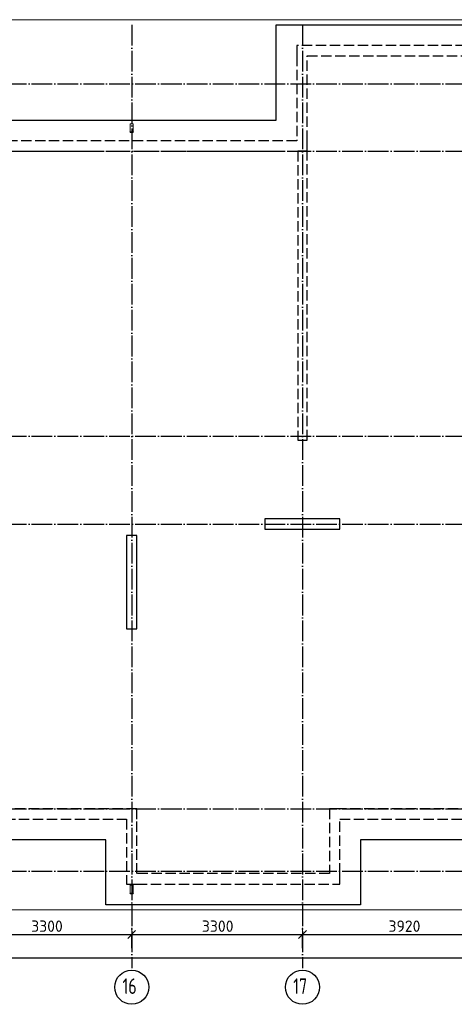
# Model space of a CAD drawing. Header units: millimetres. Extents: x 13527 to 139154, y -122592 to 61893.
# Tile 3 of 130: x 97473 to 105875, y -122573 to -103560. Entities that reach past the tile are written whole.
import ezdxf

# ---------------------------------------------------------------- set-up
doc = ezdxf.new("R2010")
doc.units = ezdxf.units.MM
doc.header["$PDMODE"] = 65
for name, pattern in [('______11', [500, 400, -50, 0, -50]), ('______2', [270, 200, -70]), ('______5', [1100, 800, -100, 100, -100])]:
    doc.linetypes.add(name, pattern=pattern)
for name, color, linetype, lineweight in [('Standard', 7, 'Continuous', 25), ('Колонна (1)', 7, 'Continuous', 35), ('Колонна (2)', 7, 'Continuous', 35), ('Размерная линия_ общее', 7, 'Continuous', 13), ('Стальная конструкция_ общее', 7, 'Continuous', 25), ('Стена_ общее', 7, 'Continuous', 35), ('Фундамент_ общее', 7, 'Continuous', 35)]:
    doc.layers.add(name, color=color, linetype=linetype, lineweight=lineweight)
doc.layers.add('Осевая линия_ общее', color=7, linetype='______5', lineweight=13, true_color=0xa0a0a0)
doc.styles.add('ISOCPEUR', font='isocpeur.ttf')
doc.dimstyles.new('DIMSTYLE_16', dxfattribs={"dimtxt": 220, "dimasz": 250, "dimexe": 0, "dimexo": 0, "dimgap": 110, "dimtad": 2, "dimdec": 0, "dimrnd": 1, "dimzin": 12, "dimdsep": 46, "dimtxsty": 'ISOCPEUR', "dimblk1": 'ALL_ML_STRICH', "dimblk2": 'ALL_ML_STRICH', "dimsah": 1, "dimcen": 0, "dimclrd": 7, "dimclre": 256, "dimclrt": 7, "dimadec": 0, "dimazin": 0, "dimtfac": 1, "dimtdec": 0, "dimtix": 1, "dimtmove": 2, "dimatfit": 3, "dimfxl": 0, "dimtzin": 0, "dimlwd": 0, "dimlwe": -3, "dimarcsym": 0})
doc.dimstyles.new('DIMSTYLE_5', dxfattribs={"dimtxt": 220, "dimasz": 250, "dimexe": 0, "dimexo": 0, "dimgap": 110, "dimtad": 2, "dimdec": 0, "dimrnd": 5, "dimzin": 12, "dimdsep": 46, "dimtxsty": 'ISOCPEUR', "dimblk1": 'ALL_ML_STRICH', "dimblk2": 'ALL_ML_STRICH', "dimsah": 1, "dimcen": 0, "dimclrd": 7, "dimclre": 256, "dimclrt": 7, "dimadec": 0, "dimazin": 0, "dimtfac": 1, "dimtdec": 0, "dimtix": 1, "dimtmove": 2, "dimatfit": 3, "dimfxl": 0, "dimtzin": 0, "dimlwd": 0, "dimlwe": -3, "dimarcsym": 0})

# ---------------------------------------------------------------- blocks, each defined once
blk = doc.blocks.new('СЛОЖНЫЙ_ОБЪЕКТ_5')
at = {"layer": 'Колонна (1)', "color": 9, "lineweight": -3, "true_color": 0xc7c7c7, "transparency": 33554687}
for p, q in [((99540, -113520), (99540, -115320)), ((99740, -113520), (99540, -113520)), ((99740, -115320), (99740, -113520)), ((99540, -115320), (99740, -115320))]:
    blk.add_line(p, q, dxfattribs=at)
at = {"layer": 'Колонна (2)', "color": 9, "lineweight": -3, "true_color": 0xc7c7c7, "transparency": 33554687}
for p, q in [((102215, -113200), (102215, -113400)), ((103665, -113200), (102215, -113200)), ((103665, -113400), (103665, -113200)), ((102215, -113400), (103665, -113400))]:
    blk.add_line(p, q, dxfattribs=at)
at = {"layer": 'Стена_ общее', "color": 9, "linetype": '______2', "lineweight": -3, "true_color": 0xc7c7c7, "transparency": 33554687}
for p, q in [((102830, -104060), (102830, -104260)), ((110690, -104060), (102830, -104060)), ((102830, -104260), (102830, -105900)), ((103030, -104260), (110690, -104260)), ((103030, -105900), (103030, -104260)), ((102830, -105900), (89850, -105900)), ((103030, -106100), (103030, -105900)), ((96440, -106100), (102850, -106100)), ((102850, -106100), (102850, -111680)), ((103030, -106100), (102850, -106100)), ((103030, -111680), (103030, -106100)), ((102850, -111680), (103030, -111680)), ((99740, -118800), (96440, -118800)), ((99740, -119000), (99740, -118800)), ((103460, -118800), (103460, -120050)), ((103660, -118800), (103460, -118800)), ((106760, -118800), (103660, -118800)), ((93140, -119000), (99540, -119000)), ((99540, -119000), (99540, -120250)), ((99740, -120050), (99740, -119000)), ((103660, -120050), (103660, -119000)), ((103660, -119000), (110060, -119000)), ((103460, -120050), (99740, -120050)), ((103660, -120250), (103660, -120050)), ((99540, -120250), (99740, -120250)), ((99740, -120250), (103660, -120250))]:
    blk.add_line(p, q, dxfattribs=at)
blk = doc.blocks.new('ALL_ML_STRICH')
at = {"color": 0, "linetype": 'ByBlock', "lineweight": -2}
for p, q in [((-1, 0), (0.5, 0)), ((-0.3, -0.3), (0.3, 0.3)), ((0, -0.5), (0, 0.5))]:
    blk.add_line(p, q, dxfattribs=at)
blk = doc.blocks.new('*D634')
at = {"layer": 'DEFPOINTS', "color": 7, "linetype": 'Continuous', "lineweight": 13, "transparency": 33554687}
for p in [(75300, -121676), (75300, -121789), (117380, -121878)]:
    blk.add_point(p, dxfattribs=at)
at = {"layer": 'Размерная линия_ общее', "color": 253, "linetype": 'Continuous', "lineweight": -2, "true_color": 0xa0a0a0, "transparency": 33554687}
for p, q in [((75300, -121689), (75300, -121676)), ((117380, -121778), (117380, -121676))]:
    blk.add_line(p, q, dxfattribs=at)
at = {"layer": 'Размерная линия_ общее', "color": 7, "linetype": 'Continuous', "lineweight": -2, "transparency": 33554687}
blk.add_line((75300, -121676), (117380, -121676), dxfattribs=at)
at = {"layer": 'Размерная линия_ общее', "color": 7, "linetype": 'Continuous', "lineweight": 13, "transparency": 33554687, "xscale": 250, "yscale": 250, "zscale": 250, "rotation": 180}
blk.add_blockref('ALL_ML_STRICH', (75300, -121676), dxfattribs=at)
at = {"layer": 'Размерная линия_ общее', "color": 7, "linetype": 'Continuous', "lineweight": 13, "transparency": 33554687, "xscale": 250, "yscale": 250, "zscale": 250}
blk.add_blockref('ALL_ML_STRICH', (117380, -121676), dxfattribs=at)
at = {"layer": 'Размерная линия_ общее', "color": 7, "linetype": 'Continuous', "lineweight": 13, "transparency": 33554687, "insert": (96340, -121516), "char_height": 220, "width": 1100, "attachment_point": 5, "style": 'ISOCPEUR'}
blk.add_mtext('\\A1;{42080}', dxfattribs=at)
blk = doc.blocks.new('*D641')
at = {"layer": 'DEFPOINTS', "color": 7, "linetype": 'Continuous', "lineweight": 13, "transparency": 33554687}
for p in [(96340, -121224), (96340, -121508), (99640, -121508)]:
    blk.add_point(p, dxfattribs=at)
at = {"layer": 'Размерная линия_ общее', "color": 253, "linetype": 'Continuous', "lineweight": -2, "true_color": 0xa0a0a0, "transparency": 33554687}
for p, q in [((96340, -121488), (96340, -121224)), ((99640, -121488), (99640, -121224))]:
    blk.add_line(p, q, dxfattribs=at)
at = {"layer": 'Размерная линия_ общее', "color": 7, "linetype": 'Continuous', "lineweight": -2, "transparency": 33554687}
blk.add_line((96340, -121224), (99640, -121224), dxfattribs=at)
at = {"layer": 'Размерная линия_ общее', "color": 7, "linetype": 'Continuous', "lineweight": 13, "transparency": 33554687, "xscale": 250, "yscale": 250, "zscale": 250, "rotation": 180}
blk.add_blockref('ALL_ML_STRICH', (96340, -121224), dxfattribs=at)
at = {"layer": 'Размерная линия_ общее', "color": 7, "linetype": 'Continuous', "lineweight": 13, "transparency": 33554687, "xscale": 250, "yscale": 250, "zscale": 250}
blk.add_blockref('ALL_ML_STRICH', (99640, -121224), dxfattribs=at)
at = {"layer": 'Размерная линия_ общее', "color": 7, "linetype": 'Continuous', "lineweight": 13, "transparency": 33554687, "insert": (98001, -121064), "char_height": 220, "width": 880, "attachment_point": 5, "style": 'ISOCPEUR'}
blk.add_mtext('\\A1;{3300}', dxfattribs=at)
blk = doc.blocks.new('*D642')
at = {"layer": 'DEFPOINTS', "color": 7, "linetype": 'Continuous', "lineweight": 13, "transparency": 33554687}
for p in [(99640, -121224), (99640, -121508), (102940, -121508)]:
    blk.add_point(p, dxfattribs=at)
at = {"layer": 'Размерная линия_ общее', "color": 253, "linetype": 'Continuous', "lineweight": -2, "true_color": 0xa0a0a0, "transparency": 33554687}
for p, q in [((99640, -121488), (99640, -121224)), ((102940, -121488), (102940, -121224))]:
    blk.add_line(p, q, dxfattribs=at)
at = {"layer": 'Размерная линия_ общее', "color": 7, "linetype": 'Continuous', "lineweight": -2, "transparency": 33554687}
blk.add_line((99640, -121224), (102940, -121224), dxfattribs=at)
at = {"layer": 'Размерная линия_ общее', "color": 7, "linetype": 'Continuous', "lineweight": 13, "transparency": 33554687, "xscale": 250, "yscale": 250, "zscale": 250, "rotation": 180}
blk.add_blockref('ALL_ML_STRICH', (99640, -121224), dxfattribs=at)
at = {"layer": 'Размерная линия_ общее', "color": 7, "linetype": 'Continuous', "lineweight": 13, "transparency": 33554687, "xscale": 250, "yscale": 250, "zscale": 250}
blk.add_blockref('ALL_ML_STRICH', (102940, -121224), dxfattribs=at)
at = {"layer": 'Размерная линия_ общее', "color": 7, "linetype": 'Continuous', "lineweight": 13, "transparency": 33554687, "insert": (101301, -121064), "char_height": 220, "width": 880, "attachment_point": 5, "style": 'ISOCPEUR'}
blk.add_mtext('\\A1;{3300}', dxfattribs=at)
blk = doc.blocks.new('*D643')
at = {"layer": 'DEFPOINTS', "color": 7, "linetype": 'Continuous', "lineweight": 13, "transparency": 33554687}
for p in [(102940, -121224), (102940, -121508), (106860, -121508)]:
    blk.add_point(p, dxfattribs=at)
at = {"layer": 'Размерная линия_ общее', "color": 253, "linetype": 'Continuous', "lineweight": -2, "true_color": 0xa0a0a0, "transparency": 33554687}
for p, q in [((102940, -121488), (102940, -121224)), ((106860, -121488), (106860, -121224))]:
    blk.add_line(p, q, dxfattribs=at)
at = {"layer": 'Размерная линия_ общее', "color": 7, "linetype": 'Continuous', "lineweight": -2, "transparency": 33554687}
blk.add_line((102940, -121224), (106860, -121224), dxfattribs=at)
at = {"layer": 'Размерная линия_ общее', "color": 7, "linetype": 'Continuous', "lineweight": 13, "transparency": 33554687, "xscale": 250, "yscale": 250, "zscale": 250, "rotation": 180}
blk.add_blockref('ALL_ML_STRICH', (102940, -121224), dxfattribs=at)
at = {"layer": 'Размерная линия_ общее', "color": 7, "linetype": 'Continuous', "lineweight": 13, "transparency": 33554687, "xscale": 250, "yscale": 250, "zscale": 250}
blk.add_blockref('ALL_ML_STRICH', (106860, -121224), dxfattribs=at)
at = {"layer": 'Размерная линия_ общее', "color": 7, "linetype": 'Continuous', "lineweight": 13, "transparency": 33554687, "insert": (104911, -121064), "char_height": 220, "width": 880, "attachment_point": 5, "style": 'ISOCPEUR'}
blk.add_mtext('\\A1;{3920}', dxfattribs=at)

msp = doc.modelspace()

# ---------------------------------------------------------------- linework, layer by layer
at = {"layer": 'Standard', "color": 7, "linetype": 'Continuous', "lineweight": 13, "transparency": 33554687}
msp.add_lwpolyline([(75100, -120750), (117980, -120750), (117980, -103560), (75100, -103560), (75100, -120750)], dxfattribs=at)
at = {"layer": 'Осевая линия_ общее', "color": 253, "linetype": '______11', "lineweight": -3, "true_color": 0xa0a0a0, "transparency": 33554687}
for p, q in [((99640, -103660), (99640, -121877.9)), ((102940, -103660), (102940, -121877.9)), ((75200, -104800), (119325.4, -104800)), ((75200, -106100), (119325.4, -106100)), ((75200, -111600), (119325.4, -111600)), ((75200, -113300), (119325.4, -113300)), ((75200, -118800), (119325.4, -118800)), ((75200, -120000), (119325.4, -120000))]:
    msp.add_line(p, q, dxfattribs=at)
at = {"layer": 'Осевая линия_ общее', "color": 7, "linetype": 'Continuous', "lineweight": -3, "transparency": 33554687}
for centre in [(99640.4, -122242.4), (102940.4, -122242.4)]:
    msp.add_circle(centre, 330.4, dxfattribs=at)
at = {"layer": 'Стальная конструкция_ общее', "color": 253, "linetype": '______2', "lineweight": 18, "true_color": 0xababab, "transparency": 33554687}
for p, q in [((99610, -105726.9), (99610, -105570)), ((99610, -105570), (99670, -105570)), ((99610, -105726.9), (99610, -105570)), ((99610, -105570), (99670, -105570)), ((99670, -105570), (99670, -105726.9)), ((99670, -105570), (99670, -105726.9)), ((99610, -120426.9), (99610, -120270)), ((99610, -120270), (99670, -120270)), ((99610, -120426.9), (99610, -120270)), ((99610, -120270), (99670, -120270)), ((99670, -120270), (99670, -120426.9)), ((99670, -120270), (99670, -120426.9))]:
    msp.add_line(p, q, dxfattribs=at)
at = {"layer": 'Стальная конструкция_ общее', "color": 7, "linetype": 'Continuous', "lineweight": 25, "transparency": 33554687}
for p, q in [((99610, -105730), (99610, -105726.9)), ((99610, -105726.9), (99670, -105726.9)), ((99610, -105730), (99610, -105726.9)), ((99610, -105726.9), (99670, -105726.9)), ((99610, -105730), (99670, -105730)), ((99610, -105730), (99670, -105730)), ((99670, -105726.9), (99670, -105730)), ((99670, -105726.9), (99670, -105730)), ((99610, -120430), (99610, -120426.9)), ((99610, -120426.9), (99670, -120426.9)), ((99610, -120430), (99610, -120426.9)), ((99610, -120426.9), (99670, -120426.9)), ((99610, -120430), (99670, -120430)), ((99610, -120430), (99670, -120430)), ((99670, -120426.9), (99670, -120430)), ((99670, -120426.9), (99670, -120430))]:
    msp.add_line(p, q, dxfattribs=at)
at = {"layer": 'Фундамент_ общее', "color": 7, "lineweight": 25, "transparency": 33554687}
for p, q in [((102430, -105500), (102430, -103660)), ((102430, -103660), (111290, -103660)), ((90250, -105500), (102430, -105500)), ((99140, -119400), (93540, -119400)), ((99140, -120650), (99140, -119400)), ((104060, -119400), (104060, -120650)), ((109660, -119400), (104060, -119400)), ((104060, -120650), (99140, -120650))]:
    msp.add_line(p, q, dxfattribs=at)
at = {"layer": 'Фундамент_ общее', "color": 7, "linetype": 'Continuous', "lineweight": 25, "transparency": 33554687}
for p, q in [((102430, -105500), (102430, -103660)), ((102430, -103660), (111290, -103660)), ((90250, -105500), (102430, -105500)), ((99140, -119400), (93540, -119400)), ((99140, -120650), (99140, -119400)), ((104060, -119400), (104060, -120650)), ((109660, -119400), (104060, -119400)), ((104060, -120650), (99140, -120650))]:
    msp.add_line(p, q, dxfattribs=at)

# ---------------------------------------------------------------- block references
at = {"layer": 'Стена_ общее', "color": 9, "linetype": '______2', "lineweight": -3, "true_color": 0xc7c7c7, "transparency": 33554687}
msp.add_blockref('СЛОЖНЫЙ_ОБЪЕКТ_5', (0, 0), dxfattribs=at)

# ---------------------------------------------------------------- texts
at = {"layer": 'Осевая линия_ общее', "color": 7, "linetype": 'Continuous', "lineweight": -3, "transparency": 33554687, "char_height": 300, "width": 472.281, "attachment_point": 7, "style": 'ISOCPEUR'}
for s, insert in [('\\W0.75;16', (99460.4, -122372.9)), ('\\W0.75;17', (102760.4, -122372.9))]:
    msp.add_mtext(s, dxfattribs=dict(at, insert=insert))

# ---------------------------------------------------------------- dimensions: what is measured, and where the dimension line sits
at = {"layer": 'Размерная линия_ общее', "color": 7, "linetype": 'Continuous', "lineweight": 13, "transparency": 33554687}
for base, p1, p2, dimstyle, picture, middle in [((99640, -121224.3), (96340, -121487.9), (99640, -121487.9), 'DIMSTYLE_5', '*D641', (98001, -121064.3)), ((102940, -121224.3), (99640, -121487.9), (102940, -121487.9), 'DIMSTYLE_5', '*D642', (101301, -121064.3)), ((106860, -121224.3), (102940, -121487.9), (106860, -121487.9), 'DIMSTYLE_5', '*D643', (104911, -121064.3)), ((117380, -121675.8), (75300, -121688.9), (117380, -121777.9), 'DIMSTYLE_16', '*D634', (96340, -121515.8))]:
    dim = msp.add_linear_dim(base=base, p1=p1, p2=p2, dimstyle=dimstyle, override={"dimpost": '<>', "dimclrd": 7, "dimclre": 253, "dimclrt": 7, "dimlwd": 0, "dimlwe": 65533}, dxfattribs=at)
    dim.commit()
    dim.dimension.update_dxf_attribs({"geometry": picture, "text_midpoint": middle, "dimtype": 160})

doc.saveas('drawing.dxf')
